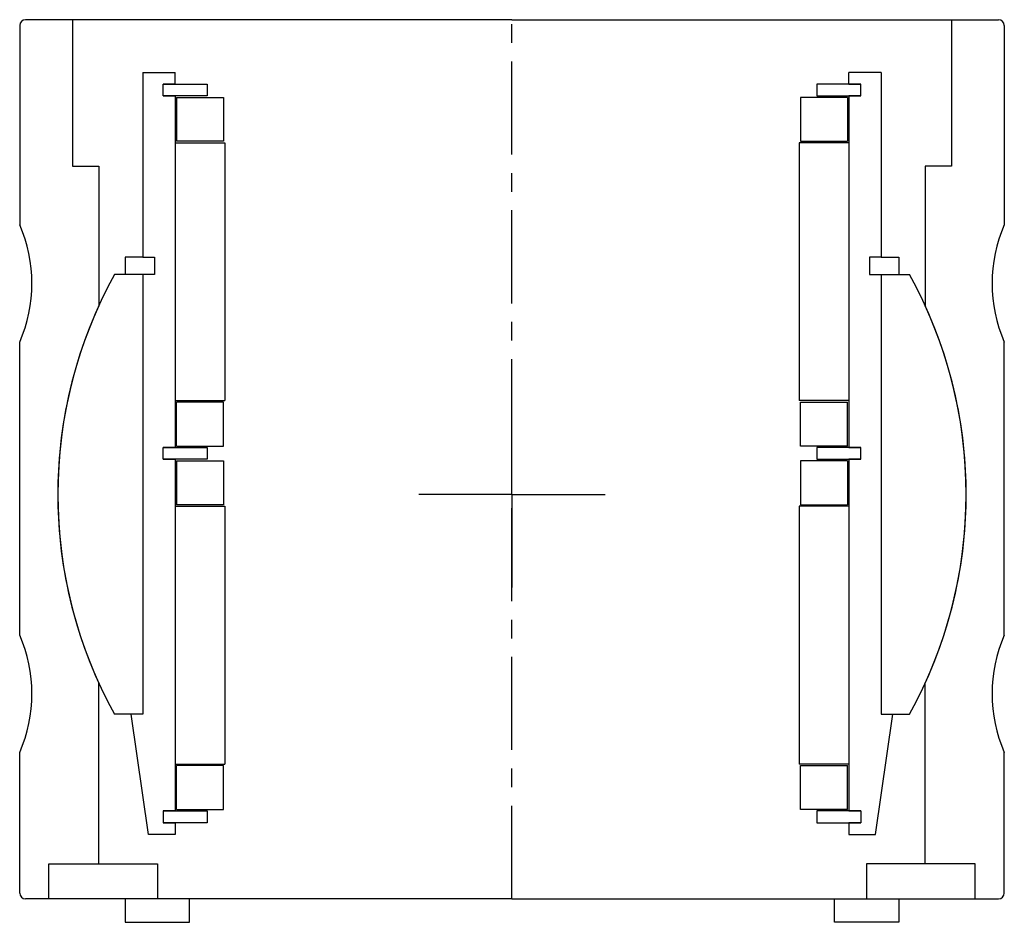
# Model space of a CAD drawing. Header units: millimetres. Extents: x -84 to 84, y -4 to 150.
import ezdxf

# ---------------------------------------------------------------- set-up
doc = ezdxf.new("R2010")
doc.units = ezdxf.units.MM
doc.header["$LTSCALE"] = 0.5
doc.header["$MEASUREMENT"] = 0
doc.linetypes.add('CENTER', pattern=[50.8, 31.75, -6.35, 6.35, -6.35])
doc.layers.get('0').update_dxf_attribs({"linetype": 'CONTINUOUS'})
doc.layers.add('Center', color=1, linetype='CENTER')

# ---------------------------------------------------------------- blocks, each defined once
blk = doc.blocks.new('M25-110')
for p, q in [((-75, 150), (-83, 150)), ((-75, 150), (-75, 125)), ((0, 150), (-75, 150)), ((0, 150), (75, 150)), ((75, 150), (75, 125)), ((75, 150), (83, 150)), ((-84, 149), (-84, 115)), ((84, 149), (84, 115)), ((-75, 125), (-70.5, 125)), ((-70.5, 125), (-70.5, 101.19)), ((70.5, 125), (70.5, 101.19)), ((75, 125), (70.5, 125)), ((-84, 45), (-84, 95)), ((84, 45), (84, 95)), ((-70.5, 6), (-70.5, 36.81)), ((70.5, 6), (70.5, 36.81)), ((-84, 1), (-84, 25)), ((84, 1), (84, 25)), ((-79, 6), (-70.5, 6)), ((-79, 0), (-79, 6)), ((-70.5, 6), (-60.5, 6)), ((-60.5, 6), (-60.5, 0)), ((60.5, 6), (60.5, 0)), ((70.5, 6), (60.5, 6)), ((79, 6), (70.5, 6)), ((79, 0), (79, 6)), ((-79, 0), (-83, 0)), ((0, 0), (-79, 0)), ((-66, 0), (-66, -4)), ((-55, -4), (-55, 0)), ((0, 0), (79, 0)), ((55, -4), (55, 0)), ((66, 0), (66, -4)), ((79, 0), (83, 0)), ((-66, -4), (-55, -4)), ((66, -4), (55, -4))]:
    blk.add_line(p, q)
for centre, radius, start, end in [((-83, 149), 1, 90, 180), ((83, 149), 1, 0, 90), ((-106.91, 105), 25, 336.4218, 23.5782), ((106.91, 105), 25, 156.4218, 203.5782), ((0, 69), 77.5, 155.4608, 204.5392), ((0, 69), 77.5, 335.4608, 24.5392), ((-106.91, 35), 25, 336.4218, 23.5782), ((106.91, 35), 25, 156.4218, 203.5782), ((-83, 1), 1, 180, 270), ((83, 1), 1, 270, 0)]:
    blk.add_arc(centre, radius, start, end)
at = {"layer": 'Center'}
blk.add_line((0, 0), (0, 150), dxfattribs=at)
blk = doc.blocks.new('M27-125 & M15-120 - dia98')
for p, q in [((-63, 72), (-63, 40.5)), ((-63, 72), (-57.5, 72)), ((-57.5, 70), (-57.5, 72)), ((63, 72), (57.5, 72)), ((57.5, 70), (57.5, 72)), ((63, 72), (63, 40.5)), ((-59.5, 68), (-59.5, 70)), ((-57.5, 70), (-59.5, 70)), ((-57.5, 70), (-59.5, 70)), ((-59.5, 70), (-52, 70)), ((-52, 70), (-52, 68)), ((59.5, 70), (52, 70)), ((52, 70), (52, 68)), ((57.5, 70), (59.5, 70)), ((57.5, 70), (59.5, 70)), ((59.5, 68), (59.5, 70)), ((-59.5, 68), (-57.5, 68)), ((-59.5, 68), (-57.5, 68)), ((-52, 68), (-59.5, 68)), ((-57.5, 68), (-57.5, 8)), ((-57.25, 67.75), (-57.25, 60.25)), ((-57.25, 67.75), (-49.25, 67.75)), ((-49.25, 67.75), (-49.25, 60.25)), ((57.25, 67.75), (49.25, 67.75)), ((49.25, 67.75), (49.25, 60.25)), ((52, 68), (59.5, 68)), ((57.25, 67.75), (57.25, 60.25)), ((59.5, 68), (57.5, 68)), ((59.5, 68), (57.5, 68)), ((57.5, 68), (57.5, 8)), ((-57.5, 60), (-49, 60)), ((-57.5, 60), (-57.5, 16)), ((-49.25, 60.25), (-57.25, 60.25)), ((-49, 60), (-49, 16)), ((49, 60), (49, 16)), ((57.5, 60), (49, 60)), ((49.25, 60.25), (57.25, 60.25)), ((57.5, 60), (57.5, 16)), ((-63, 40.5), (-66, 40.5)), ((-66, 40.5), (-66, 37.5)), ((-63, 40.5), (-61, 40.5)), ((-61, 40.5), (-61, 37.5)), ((61, 40.5), (61, 37.5)), ((63, 40.5), (61, 40.5)), ((63, 40.5), (66, 40.5)), ((66, 40.5), (66, 37.5)), ((-63, 37.5), (-67.82, 37.5)), ((-63, 37.5), (-63, -37.5)), ((-63, 37.5), (-63, -37.5)), ((-61, 37.5), (-63, 37.5)), ((61, 37.5), (63, 37.5)), ((63, 37.5), (63, -37.5)), ((63, 37.5), (63, -37.5)), ((63, 37.5), (67.82, 37.5)), ((-57.5, 16), (-49, 16)), ((-49.25, 15.75), (-57.25, 15.75)), ((-57.25, 8.25), (-57.25, 15.75)), ((-49.25, 8.25), (-49.25, 15.75)), ((57.5, 16), (49, 16)), ((49.25, 8.25), (49.25, 15.75)), ((49.25, 15.75), (57.25, 15.75)), ((57.25, 8.25), (57.25, 15.75)), ((-59.5, 6), (-59.5, 8)), ((-57.5, 8), (-59.5, 8)), ((-57.5, 8), (-59.5, 8)), ((-59.5, 8), (-52, 8)), ((-57.25, 8.25), (-49.25, 8.25)), ((-52, 8), (-52, 6)), ((57.25, 8.25), (49.25, 8.25)), ((59.5, 8), (52, 8)), ((52, 8), (52, 6)), ((57.5, 8), (59.5, 8)), ((57.5, 8), (59.5, 8)), ((59.5, 6), (59.5, 8)), ((-57.5, 6), (-59.5, 6)), ((-59.5, 6), (-57.5, 6)), ((-52, 6), (-59.5, 6)), ((-57.5, 6), (-57.5, -54)), ((-57.25, 5.75), (-49.25, 5.75)), ((-57.25, 5.75), (-57.25, -1.75)), ((-49.25, 5.75), (-49.25, -1.75)), ((49.25, 5.75), (49.25, -1.75)), ((57.25, 5.75), (49.25, 5.75)), ((52, 6), (59.5, 6)), ((57.25, 5.75), (57.25, -1.75)), ((59.5, 6), (57.5, 6)), ((57.5, 6), (59.5, 6)), ((57.5, 6), (57.5, -54)), ((-57.5, -2), (-57.5, -46)), ((-57.5, -2), (-49, -2)), ((-49.25, -1.75), (-57.25, -1.75)), ((-49, -2), (-49, -46)), ((57.5, -2), (49, -2)), ((49, -2), (49, -46)), ((49.25, -1.75), (57.25, -1.75)), ((57.5, -2), (57.5, -46)), ((-63, -37.5), (-67.82, -37.5)), ((-62, -58), (-65, -37.5)), ((-63, -37.5), (-65, -37.5)), ((62, -58), (65, -37.5)), ((63, -37.5), (65, -37.5)), ((63, -37.5), (67.82, -37.5)), ((-57.5, -46), (-49, -46)), ((-57.25, -53.75), (-57.25, -46.25)), ((-49.25, -46.25), (-57.25, -46.25)), ((-49.25, -53.75), (-49.25, -46.25)), ((57.5, -46), (49, -46)), ((49.25, -46.25), (57.25, -46.25)), ((49.25, -53.75), (49.25, -46.25)), ((57.25, -53.75), (57.25, -46.25)), ((-57.25, -53.75), (-49.25, -53.75)), ((57.25, -53.75), (49.25, -53.75)), ((-59.5, -54), (-52, -54)), ((-57.5, -54), (-59.5, -54)), ((-59.5, -54), (-59.5, -56)), ((-57.5, -54), (-59.5, -54)), ((-52, -54), (-52, -56)), ((52, -54), (52, -56)), ((59.5, -54), (52, -54)), ((57.5, -54), (59.5, -54)), ((57.5, -54), (59.5, -54)), ((59.5, -54), (59.5, -56)), ((-52, -56), (-59.5, -56)), ((-59.5, -56), (-57.5, -56)), ((-59.5, -56), (-57.5, -56)), ((-57.5, -56), (-57.5, -58)), ((52, -56), (59.5, -56)), ((59.5, -56), (57.5, -56)), ((57.5, -56), (57.5, -58)), ((59.5, -56), (57.5, -56)), ((-57.5, -58), (-62, -58)), ((57.5, -58), (62, -58))]:
    blk.add_line(p, q)
for start, end in [(151.0615, 208.9385), (331.0615, 28.9385)]:
    blk.add_arc((0, 0), 77.5, start, end)
at = {"layer": 'Center'}
for q in [(0, 18.34), (-17.84, 0), (0, -18.34), (18.34, 0)]:
    blk.add_line((0, 0), q, dxfattribs=at)

msp = doc.modelspace()

# ---------------------------------------------------------------- block references
for name, p in [('M25-110', (0, 0)), ('M27-125 & M15-120 - dia98', (0, 69))]:
    msp.add_blockref(name, p)

doc.saveas('drawing.dxf')
